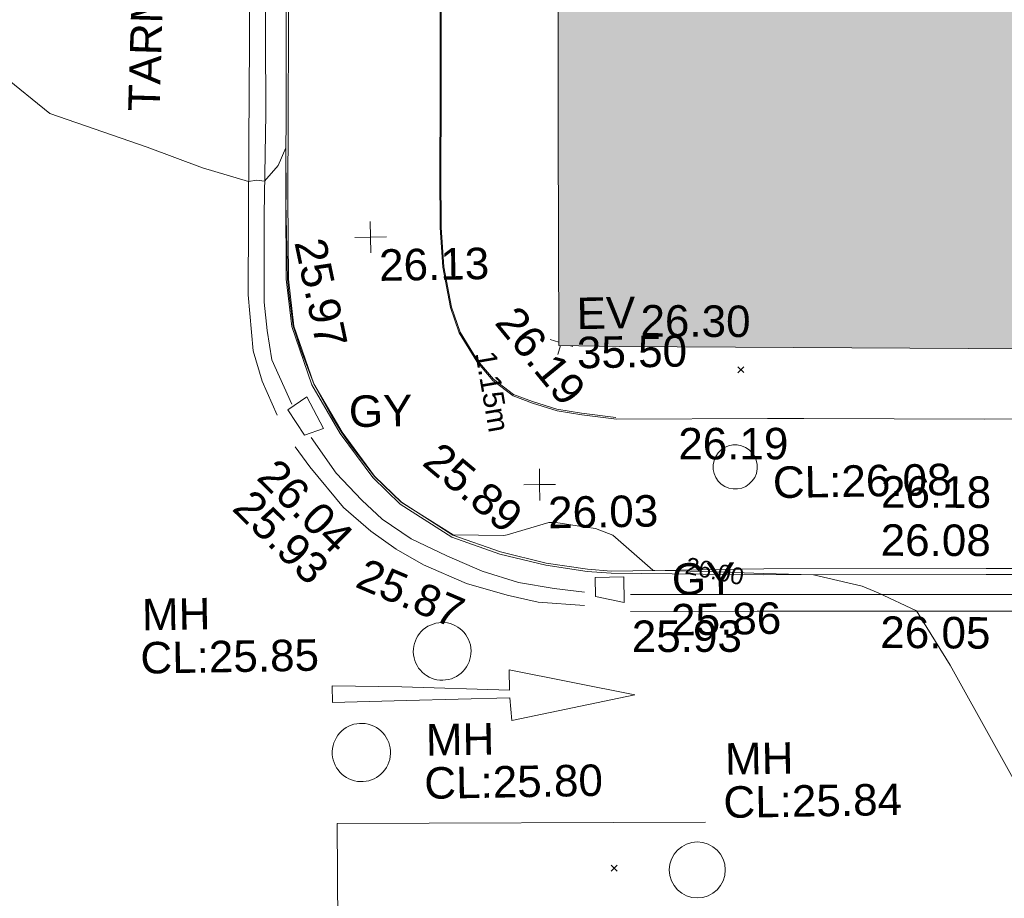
# Model space of a CAD drawing. Header units: millimetres. Extents: x -287732 to 520720, y -88450 to 287754.
# Tile 219 of 256: x -6642 to 5076, y -6385 to 4074. Entities that reach past the tile are written whole.
import ezdxf

# ---------------------------------------------------------------- set-up
doc = ezdxf.new("R2010")
doc.units = ezdxf.units.MM
doc.linetypes.add('IMPORT-UG_ELEC_LV_QLB2 _2_', pattern=[2700, 1500, -300.0000000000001, 0, -250, 150, -300.0000000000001, 0, -200])
doc.linetypes.add('IMPORT-UG_ELEC_STREET LIGHTING_QLB2 _2_', pattern=[2700, 1500, -300.0000000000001, 0, -250, 150, -300.0000000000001, 0, -200])
for name, color, linetype, lineweight, true_color in [('00_TOPO_EAVE', 7, 'Continuous', 9, 0x666666), ('00_TOPO_KERB_BOTTOM', 1, 'Continuous', 9, 0xff0000), ('00_TOPO_KERB_TOP', 7, 'Continuous', 9, 0xa500a5), ('00_TOPO_LEVEL_SPOT', 7, 'Continuous', 9, 0x666666), ('00_TOPO_ROAD_MARKING_ARROWS', 7, 'Continuous', 9, 0x999999), ('00_TOPO_ROAD_MARKING_WHITE_CONTINUOUS', 7, 'Continuous', 9, 0x999999), ('00_TOPO_ROAD_MARKING_YELLOW_CONTINUOUS', 40, 'Continuous', 9, 0xffbf00), ('00_TOPO_SERV_GULLY', 7, 'Continuous', 9, 0x5252a5), ('00_TOPO_SERV_MH', 7, 'Continuous', 9, 0x666666), ('00_UAV_BUILDING_OUTLINE', 5, 'Continuous', 9, 0x0000ff), ('00_UAV_EAVE', 7, 'Continuous', 9, 0x666666), ('00_UAV_FOOTPATH', 7, 'Continuous', 9, 0xa50000), ('00_UAV_KERB_BOTTOM', 1, 'Continuous', 9, 0xff0000), ('00_UAV_KERB_TOP', 7, 'Continuous', 9, 0xa500a5), ('00_UAV_ROAD_MARKING_YELLOW_CONTINUOUS', 40, 'Continuous', 9, 0xffbf00), ('01_DTM_CONTOUR_MNR', 7, 'Continuous', 9, 0xa5a552), ('01_DTM_CONTOUR_MNR_LABELS', 7, 'Continuous', 9, 0xa5a552), ('12333-PUM-2D-U-0001-C01 - Rev2_REVIT IMPORT_dwg', 7, 'Continuous', 9, 0x767676), ('A_RHA_Line', 7, 'Continuous', 9, 0x00a600), ('PUM-ELECTRIC-LV-QLB2', 1, 'IMPORT-UG_ELEC_LV_QLB2 _2_', 9, 0xff0000)]:
    doc.layers.add(name, color=color, linetype=linetype, lineweight=lineweight, true_color=true_color)
for name, color, linetype, lineweight in [('00_TOPO_SURVEY_TEXT', 7, 'Continuous', 9), ('A_RHA_Detail', 7, 'Continuous', 9), ('GEN-TEXT', 7, 'Continuous', 9)]:
    doc.layers.add(name, color=color, linetype=linetype, lineweight=lineweight)
doc.styles.add('Arial_1', font='arial.ttf', dxfattribs={"height": 250})
doc.styles.add('Swis721 Lt BT_1', font='swissl.ttf', dxfattribs={"height": 200})
doc.styles.add('Swis721 Lt BT_2', font='swissl.ttf', dxfattribs={"height": 375})

# ---------------------------------------------------------------- blocks, each defined once
blk = doc.blocks.new('12333-PUM-2D-U-0001-C01 - Rev2_REVIT IMPORT_dwg_MM-2077200-Site Location Plan Proposed')
at = {"layer": '00_TOPO_LEVEL_SPOT', "color": 254, "true_color": 0xcccccc, "flags": 128}
for points in [[(500.0000000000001, 0), (0, 0), (0, 500.0000000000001)], [(0, -500.0000000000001), (0, 0), (-500.0000000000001, 0)]]:
    blk.add_lwpolyline(points, dxfattribs=at)
blk = doc.blocks.new('12333-PUM-2D-U-0001-C01 - Rev2_REVIT IMPORT_dwg_MSL_Eaves_SYM_1-V101-Site Location Plan Proposed')
at = {"layer": '00_TOPO_EAVE', "color": 254, "true_color": 0xcccccc}
for p, q in [((-84.5171554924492, 27.51527554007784), (-356.5791934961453, 116.0873754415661)), ((-116.0873754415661, -356.5791934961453), (-26.86238323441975, -82.51170217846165)), ((356.5791934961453, -116.0873754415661), (283.2069029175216, -92.20040503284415))]:
    blk.add_line(p, q, dxfattribs=at)
blk = doc.blocks.new('12333-PUM-2D-U-0001-C01 - Rev2_REVIT IMPORT_dwg_MGS62954_T2_Galway_ITM_3d_Rev1-2077680-Site Location Plan Proposed')
at = {"layer": '00_TOPO_KERB_BOTTOM', "color": 254, "true_color": 0xcccccc, "flags": 128}
for points in [[(533902312.6098862, 725552899.8317559), (533902028.2907692, 725552927.037972), (533901535.7928108, 725553009.6928234), (533900993.0320566, 725553152.059094), (533900425.0853416, 725553362.1744521), (533899817.1909168, 725553767.6662233), (533899497.9170445, 725554087.6257477), (533899117.2703118, 725554620.126267), (533898791.9169234, 725555204.7652081), (533898562.9504507, 725555901.7184902), (533898507.4330766, 725556467.5827429), (533898519.1031168, 725557439.288684), (533898580.2112929, 725560401.787347), (533898637.3846443, 725563249.4189948), (533898692.6977223, 725567011.4296929), (533898764.105166, 725571026.9152713), (533898821.0019907, 725575140.1520832)], [(533902406.7209562, 725554733.7466296), (533901995.8657221, 725554790.4486661), (533901703.8005015, 725554845.7340716), (533901413.9477552, 725554941.7148325), (533901184.9161739, 725555030.6658386), (533900945.6987429, 725555220.787759), (533900757.2845389, 725555448.4441018), (533900555.6351663, 725555792.166817), (533900457.9556316, 725556095.6151655), (533900372.1557394, 725556578.1790016), (533900349.3714095, 725557049.0962582), (533900358.1343611, 725557695.5775027), (533900376.3072827, 725558557.3784035), (533900416.9325889, 725560925.2417153), (533900455.2746164, 725562920.2742714), (533900477.3235247, 725564917.7499535), (533900523.5078477, 725566867.1164116), (533900549.7813957, 725568583.1807082), (533900574.8406405, 725569954.730505), (533900575.4439867, 725570355.6979723), (533900579.3568386, 725570683.2197897)]]:
    blk.add_lwpolyline(points, dxfattribs=at)
at = {"layer": '00_TOPO_KERB_TOP', "color": 254, "true_color": 0xcccccc, "flags": 128}
for points in [[(533902315.1084365, 725552925.9429057), (533902031.7150818, 725552953.0605369), (533901541.3023149, 725553035.3654349), (533901000.9291083, 725553177.1054511), (533900437.0771124, 725553385.7059432), (533899833.9162972, 725553788.0401927), (533899518.004686, 725554104.6302352), (533899139.4705249, 725554634.1754014), (533898816.0552231, 725555215.3317269), (533898588.7731521, 725555907.157842), (533898533.6789165, 725556468.7092297), (533898545.3302878, 725557438.8607025), (533898606.4362823, 725560401.2536062), (533898663.6111929, 725563248.9629108), (533898718.924713, 725567011.003688), (533898790.33236, 725571026.5006781), (533898847.2299751, 725575139.7946573)], [(533902402.8215289, 725554753.1787164), (533901992.4382202, 725554809.8156226), (533901702.0865341, 725554864.7766708), (533901413.896065, 725554960.2069913), (533901188.0127376, 725555047.9352822), (533900952.6188555, 725555235.0183756), (533900766.4536289, 725555459.9573332), (533900566.6439868, 725555800.5441239), (533900470.0040189, 725556100.762986), (533900384.6440414, 725556580.8526114), (533900361.9471598, 725557049.962446), (533900370.7011331, 725557695.7813112), (533900388.8733305, 725558557.5478688), (533900429.4989423, 725560925.4289924), (533900467.8420909, 725562920.5198884), (533900489.8905282, 725564917.9529237), (533900536.0738865, 725566867.278651), (533900562.3482256, 725568583.3946295), (533900587.4098759, 725569955.0760816), (533900588.0134627, 725570356.203456), (533900591.8533521, 725570676.5845354)]]:
    blk.add_lwpolyline(points, dxfattribs=at)
at = {"layer": '00_TOPO_ROAD_MARKING_ARROWS', "color": 254, "true_color": 0xcccccc, "flags": 128}
blk.add_lwpolyline([(533898970, 725551420.0000001), (533899850.0000001, 725551430.0000002), (533901080.0000001, 725551440.0000002), (533901100, 725551170), (533902570.0000001, 725551450.0000002), (533901080.0000001, 725551770.0000001), (533901080.0000001, 725551530.0000001), (533899800.0000001, 725551590.0000002), (533898970, 725551620.0000001)], close=True, dxfattribs=at)
at = {"layer": '00_TOPO_ROAD_MARKING_WHITE_CONTINUOUS', "color": 254, "true_color": 0xcccccc, "flags": 128}
blk.add_lwpolyline([(533898960.0000001, 725546980), (533898980, 725548150.0000001), (533899000, 725549980.0000001), (533903384.1593706, 725549918.3511747)], dxfattribs=at)
at = {"layer": '00_TOPO_ROAD_MARKING_YELLOW_CONTINUOUS', "color": 254, "true_color": 0xcccccc, "flags": 128}
for points in [[(533898370, 725554850), (533898200.0000001, 725555260), (533898100, 725555620.0000001), (533898050.0000001, 725556290.0000001), (533898090, 725558090.0000001), (533898120, 725559300.0000001), (533898140, 725560250), (533898170.0000001, 725561270), (533898190.0000002, 725562430.0000002), (533898200.0000001, 725563280.0000001), (533898220, 725564630), (533898240, 725565580.0000001), (533898270, 725567210), (533898320.0000001, 725570100.0000001), (533898340, 725571540.0000001), (533898360.0000001, 725573280), (533898380.0000001, 725574770), (533898400.0000001, 725576270.0000001), (533898420.0000001, 725577800.0000001), (533898430.0000002, 725579310.0000002), (533898470, 725580820.0000001), (533898490.0000001, 725582610), (533898530.0000001, 725584460.0000001)], [(533898520.0000001, 725572300.0000001), (533898510.0000001, 725570650), (533898490.0000001, 725568890), (533898450.0000001, 725567410), (533898420.0000001, 725565760.0000001), (533898410.0000001, 725564220.0000001), (533898380.0000001, 725562960.0000001), (533898370, 725562200.0000002), (533898330.0000001, 725560760.0000001), (533898310.0000002, 725559380), (533898300.0000001, 725558440.0000002), (533898260.0000001, 725557240), (533898240, 725556200.0000002), (533898270, 725555860), (533898320.0000001, 725555510.0000001), (533898550.0000001, 725554980)], [(533901990, 725552680.0000002), (533901630.0000001, 725552730.0000001), (533901210.0000001, 725552810.0000002), (533900780.0000001, 725552950.0000002), (533900360.0000001, 725553140.0000001), (533899940.0000002, 725553350), (533899600.0000001, 725553590.0000001), (533899360, 725553820.0000002), (533899060.0000002, 725554150), (533898770.0000001, 725554580.0000001)], [(533901990, 725552520.0000001), (533901440.0000002, 725552570.0000002), (533901070.0000001, 725552660), (533900590, 725552810.0000002), (533900080.0000001, 725553040), (533899760, 725553230), (533899460.0000001, 725553450.0000002), (533899140.0000001, 725553740), (533898750, 725554230), (533898580.0000001, 725554470.0000001)]]:
    blk.add_lwpolyline(points, dxfattribs=at)
at = {"layer": '00_TOPO_SERV_GULLY', "color": 254, "true_color": 0xcccccc}
for p, q in [((533898500.4000001, 725554911.6000001), (533898729.0000002, 725555064.0000001)), ((533898729.0000002, 725555064.0000001), (533898919.5000001, 725554683.0000001)), ((533898690.9000001, 725554606.8000001), (533898500.4000001, 725554911.6000001)), ((533898690.9000001, 725554606.8000001), (533898919.5000001, 725554683.0000001)), ((533902119.9000002, 725552625.6000001), (533902119.9000002, 725552854.2000002)), ((533902462.8000002, 725552854.2000002), (533902119.9000002, 725552854.2000002)), ((533902462.8000002, 725552549.4000002), (533902462.8000002, 725552854.2000002)), ((533902119.9000002, 725552625.6000001), (533902462.8000002, 725552549.4000002))]:
    blk.add_line(p, q, dxfattribs=at)
at = {"layer": '00_TOPO_SERV_MH', "color": 254, "true_color": 0xcccccc}
blk.add_circle((533903276.6915382, 725549351.0063941), 333.1479692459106, dxfattribs=at)
for centre, major_axis, ratio in [((533903811.100567, 725554139.9049948), (-261.7137210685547, 29.07934982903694), 0.9995817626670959), ((533900286.0299181, 725552005.8908485), (341.7002213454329, 35.12802033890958), 0.9988025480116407), ((533899303.2227383, 725550818.5607111), (87.90514992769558, 335.6375212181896), 0.9998160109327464)]:
    blk.add_ellipse(centre, major_axis=major_axis, ratio=ratio, dxfattribs=at)
at = {"layer": '00_UAV_FOOTPATH', "color": 254, "true_color": 0xcccccc, "flags": 128}
blk.add_lwpolyline([(533909435.5938233, 725554637.8859729), (533906787.7516026, 725554658.3469946), (533904637.4269345, 725554700.8204874), (533904205.7516027, 725554709.3469945), (533902406.7209564, 725554733.7466296)], dxfattribs=at)
at = {"layer": '00_UAV_KERB_BOTTOM', "color": 254, "true_color": 0xcccccc, "flags": 128}
blk.add_lwpolyline([(533902312.6098862, 725552899.8317559), (533904129.4952061, 725552849.9448442), (533906774.4952061, 725552808.9448441), (533907305.7022734, 725552798.226126), (533910144.4952061, 725552740.9448441), (533912303.1282537, 725552701.0259497), (533913010.495206, 725552687.9448441), (533914642.495206, 725552695.9448441), (533917302.0606084, 725552664.2576312)], dxfattribs=at)
at = {"layer": '00_UAV_KERB_TOP', "color": 254, "true_color": 0xcccccc, "flags": 128}
blk.add_lwpolyline([(533902315.1084365, 725552925.9429057), (533904130.998374, 725552919.9299529), (533906775.7437687, 725552878.9338996), (533907309.7221212, 725552868.1592622), (533910145.8484277, 725552810.9317876), (533912307.149086, 725552770.9635623), (533913010.9708375, 725552757.9480168), (533914642.7406323, 725552765.9468882), (533917306.081608, 725552734.2146914)], dxfattribs=at)
at = {"layer": '00_UAV_ROAD_MARKING_YELLOW_CONTINUOUS', "color": 254, "true_color": 0xcccccc, "flags": 128}
for points in [[(533902538.0335001, 725552641.6025003), (533904264.0335, 725552614.6025003), (533907341.0335001, 725552558.6025), (533907534.4173192, 725552553.5898225), (533910273.0335, 725552482.6025), (533912531.2774225, 725552494.0077726), (533914035.0335, 725552501.6025001)], [(533914036.0399871, 725552302.3180662), (533910270.9542662, 725552283.3024818), (533909038.3755291, 725552315.2519988), (533907336.6382898, 725552359.3625139), (533904260.6617857, 725552415.343887), (533904042.2951255, 725552418.7598197), (533902534.9164142, 725552442.3399037)]]:
    blk.add_lwpolyline(points, dxfattribs=at)
at = {"layer": '01_DTM_CONTOUR_MNR', "color": 254, "true_color": 0xcccccc, "flags": 128}
blk.add_lwpolyline([(533907340, 725549840.0000002), (533906328.0960486, 725551736.5036259), (533905940.0000002, 725552390), (533905485.6024688, 725552610.4322562), (533905298.0225257, 725552692.7109584), (533904720, 725552840.0000001), (533904130.0000001, 725552865.9005235), (533903543.1824667, 725552894.3965061), (533902810.0000002, 725552930.0000001), (533902341.128149, 725553352.5629792), (533902134.0436552, 725553437.3623848), (533902021.7609867, 725553455.3261526), (533901665.1020868, 725553515.9318521), (533901582.0270142, 725553515.4305968), (533901083.0819411, 725553378.209774), (533901045.037605, 725553373.3321582), (533900440.0000002, 725553390), (533899830.0000001, 725553790.0000001), (533899518.3333334, 725554099.1666669), (533899239.6103897, 725554480.5844157), (533899136.6666666, 725554628.3333334), (533899020.7281556, 725554824.2427186), (533898813.1818182, 725555215.4545456), (533898673.1481483, 725555604.0740741), (533898580.0000001, 725555906.6666667), (533898533.8636364, 725556302.9545456), (533898521.9846985, 725556470.0000002), (533898520.5555557, 725557386.1111112), (533898522.2857143, 725557440.0000002), (533898530.0000001, 725558030), (533898435.7769426, 725557822.8320804), (533898270, 725557640.0000001), (533898177.5, 725557652.5000001), (533898080.0000001, 725557640.0000001), (533897534.6808512, 725557810.0265958), (533896880.8435122, 725558065.9429215), (533895730.0000001, 725558490), (533894604.6720399, 725559430.9759119)], dxfattribs=at)
at = {"xscale": 0.375, "yscale": 0.375, "zscale": 0.375}
for name, p in [('12333-PUM-2D-U-0001-C01 - Rev2_REVIT IMPORT_dwg_MM-2077200-Site Location Plan Proposed', (533899520.0000001, 725556950.0000002)), ('12333-PUM-2D-U-0001-C01 - Rev2_REVIT IMPORT_dwg_MSL_Eaves_SYM_1-V101-Site Location Plan Proposed', (533901769.0648855, 725555650.4982042)), ('12333-PUM-2D-U-0001-C01 - Rev2_REVIT IMPORT_dwg_MM-2077200-Site Location Plan Proposed', (533901480, 725553970.0000001))]:
    blk.add_blockref(name, p, dxfattribs=at)
at = {"layer": '00_TOPO_KERB_BOTTOM', "color": 251, "true_color": 0x666666, "insert": (533900317.6589057, 725554520.5782619), "char_height": 375, "width": 1495.902363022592, "attachment_point": 1, "rotation": 319.08374757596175, "line_spacing_factor": 1.005061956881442, "style": 'Swis721 Lt BT_2'}
blk.add_mtext('25.89', dxfattribs=at)
at = {"layer": '00_TOPO_KERB_TOP', "color": 251, "true_color": 0x666666, "char_height": 375, "width": 1495.902363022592, "attachment_point": 1, "line_spacing_factor": 1.005061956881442, "style": 'Swis721 Lt BT_2'}
for s, insert, rotation in [('26.19', (533901261.7610117, 725556134.3132443), 308.33725640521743), ('26.04', (533898368.2137858, 725554363.5486847), 314.36280332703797)]:
    blk.add_mtext(s, dxfattribs=dict(at, insert=insert, rotation=rotation))
at = {"layer": '00_TOPO_LEVEL_SPOT', "char_height": 375, "width": 1495.902363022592, "attachment_point": 1, "line_spacing_factor": 1.005061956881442, "style": 'Swis721 Lt BT_2'}
for s, insert in [('26.13', (533899615.0808529, 725556802.6102246)), ('26.03', (533901575.0808527, 725553822.6102246))]:
    blk.add_mtext(s, dxfattribs=dict(at, insert=insert))
at = {"layer": '00_TOPO_ROAD_MARKING_YELLOW_CONTINUOUS', "color": 251, "true_color": 0x666666, "char_height": 375, "width": 1495.902363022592, "attachment_point": 1, "line_spacing_factor": 1.005061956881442, "style": 'Swis721 Lt BT_2'}
for s, insert, rotation in [('25.97', (533898979.1747512, 725556976.0471208), 280.91765770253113), ('25.87', (533899400.5247729, 725553140.1531633), 336.08800065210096)]:
    blk.add_mtext(s, dxfattribs=dict(at, insert=insert, rotation=rotation))
at = {"layer": '00_TOPO_SERV_GULLY', "color": 251, "true_color": 0x666666, "char_height": 375, "attachment_point": 1, "line_spacing_factor": 1.005061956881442, "style": 'Swis721 Lt BT_2'}
for s, insert, width in [('GY', (533899224.8334215, 725555068.2523367), 821.5590755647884), ('GY', (533903033.9976327, 725553003.5567056), 821.5590755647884), ('25.86', (533903016.4219619, 725552520.5339769), 1495.902363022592)]:
    blk.add_mtext(s, dxfattribs=dict(at, insert=insert, width=width))
at = {"layer": '00_TOPO_SERV_GULLY', "color": 251, "true_color": 0x666666, "insert": (533898071.0401859, 725554000.789341), "char_height": 375, "width": 1495.902363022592, "attachment_point": 1, "rotation": 314.36280332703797, "line_spacing_factor": 1.005061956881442, "style": 'Swis721 Lt BT_2'}
blk.add_mtext('25.93', dxfattribs=at)
at = {"layer": '00_TOPO_SERV_MH', "char_height": 375, "attachment_point": 1, "line_spacing_factor": 1.005061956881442, "style": 'Swis721 Lt BT_2'}
for s, insert, width in [('CL:26.08', (533904256.2253605, 725554135.1296078), 2440.932744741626), ('MH', (533896720.6913791, 725552691.8808061), 949.779278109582), ('CL:25.85', (533896692.8709667, 725552177.5204636), 2440.932744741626), ('MH', (533900073.1298174, 725551142.6889685), 949.779278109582), ('MH', (533903628.9954122, 725550853.0234756), 949.779278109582), ('CL:25.80', (533900045.309405, 725550628.3286259), 2440.932744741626), ('CL:25.84', (533903601.1749998, 725550338.6631333), 2440.932744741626)]:
    blk.add_mtext(s, dxfattribs=dict(at, insert=insert, width=width))
at = {"layer": '00_TOPO_SURVEY_TEXT', "color": 251, "true_color": 0x666666, "insert": (533896660.658553, 725558504.2029666), "char_height": 375, "width": 2450.430537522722, "attachment_point": 1, "rotation": 87.31838460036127, "line_spacing_factor": 1.005061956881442, "style": 'Swis721 Lt BT_2'}
blk.add_mtext('TARMAC', dxfattribs=at)
at = {"layer": '00_UAV_BUILDING_OUTLINE', "color": 251, "true_color": 0x666666, "insert": (533902718.2394124, 725556087.0343416), "char_height": 375, "width": 1495.902363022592, "attachment_point": 1, "rotation": 358.66750067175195, "line_spacing_factor": 1.005061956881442, "style": 'Swis721 Lt BT_2'}
blk.add_mtext('26.30', dxfattribs=at)
at = {"layer": '00_UAV_EAVE', "char_height": 375, "attachment_point": 1, "line_spacing_factor": 1.005061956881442, "style": 'Swis721 Lt BT_2'}
for s, insert, width in [('EV', (533901955.9317929, 725556187.1588238), 736.078940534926), ('35.50', (533901951.2633896, 725555720.4081998), 1495.902363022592)]:
    blk.add_mtext(s, dxfattribs=dict(at, insert=insert, width=width))
at = {"layer": '00_UAV_FOOTPATH', "color": 251, "true_color": 0x666666, "insert": (533903141.7030197, 725554615.6896777), "char_height": 375, "width": 1495.902363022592, "attachment_point": 1, "rotation": 359.0697189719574, "line_spacing_factor": 1.005061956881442, "style": 'Swis721 Lt BT_2'}
blk.add_mtext('26.19', dxfattribs=at)
at = {"layer": '00_UAV_KERB_BOTTOM', "color": 251, "true_color": 0x666666, "insert": (533905530.7973441, 725553427.1450449), "char_height": 375, "width": 1495.902363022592, "attachment_point": 1, "rotation": 358.8440402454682, "line_spacing_factor": 1.005061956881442, "style": 'Swis721 Lt BT_2'}
blk.add_mtext('26.08', dxfattribs=at)
at = {"layer": '00_UAV_KERB_TOP', "color": 251, "true_color": 0x666666, "insert": (533905544.9679675, 725554000.1386738), "char_height": 375, "width": 1495.902363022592, "attachment_point": 1, "rotation": 358.8440402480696, "line_spacing_factor": 1.005061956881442, "style": 'Swis721 Lt BT_2'}
blk.add_mtext('26.18', dxfattribs=at)
at = {"layer": '00_UAV_ROAD_MARKING_YELLOW_CONTINUOUS', "color": 251, "true_color": 0x666666, "char_height": 375, "width": 1495.902363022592, "attachment_point": 1, "line_spacing_factor": 1.005061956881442, "style": 'Swis721 Lt BT_2'}
for s, insert, rotation in [('25.93', (533902548.4119204, 725552333.2208409), 359.1037891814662), ('26.05', (533905508.9908189, 725552331.6770004), 358.51517585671)]:
    blk.add_mtext(s, dxfattribs=dict(at, insert=insert, rotation=rotation))
at = {"layer": '01_DTM_CONTOUR_MNR_LABELS', "color": 251, "true_color": 0x666666, "insert": (533903568.6665039, 725553001.7728169), "char_height": 200, "width": 797.8007824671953, "attachment_point": 2, "rotation": 347.07174940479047, "line_spacing_factor": 1.005061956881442, "style": 'Swis721 Lt BT_1'}
blk.add_mtext('26.00', dxfattribs=at)
blk = doc.blocks.new('12333-PUM-2D-U-0001-C01 - Rev2_REVIT IMPORT_dwg-1620468-Site Location Plan Proposed')
at = {"layer": 'GEN-TEXT', "color": 253, "true_color": 0xaaaaaa}
for p, q in [((262782.9948138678, -60593.71151775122), (262853.7054919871, -60523.000839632)), ((262853.7054919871, -60593.71151775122), (262782.9948138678, -60523.000839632)), ((261172.9948137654, -66500.71151775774), (261243.7054918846, -66430.00083963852)), ((261243.7054918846, -66500.71151775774), (261172.9948137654, -66430.00083963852))]:
    blk.add_line(p, q, dxfattribs=at)
blk.add_blockref('12333-PUM-2D-U-0001-C01 - Rev2_REVIT IMPORT_dwg_MGS62954_T2_Galway_ITM_3d_Rev1-2077680-Site Location Plan Proposed', (-533641079.6498471, -725615854.3561786))
at = {"layer": 'PUM-ELECTRIC-LV-QLB2', "insert": (259982.515600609, -60747.58161776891), "char_height": 250, "width": 1160.025439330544, "attachment_point": 2, "rotation": 278.839819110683, "line_spacing_factor": 0.9417779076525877, "style": 'Arial_1'}
blk.add_mtext('1.15m', dxfattribs=at)

msp = doc.modelspace()

# ---------------------------------------------------------------- hatches: boundary and pattern name
at = {"layer": 'A_RHA_Detail', "true_color": 0xc0c0c0}
h = msp.add_hatch(color=9, dxfattribs=at)
h.paths.add_polyline_path([(-80880.60083809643, -68502.79057078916), (-80400.865924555, -68483.41509113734), (-80400.865924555, -62984.64684185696), (-24474.85765177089, -63009.32043784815), (-24456.14471271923, -50840.30023858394), (-36622.55041039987, -50831.65104353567), (-36622.55041039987, -44228.57792613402), (-50959.0526582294, -44218.38599194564), (-50959.0526582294, -42573.78171514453), (-54563.9325804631, -42571.21897729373), (-54565.69773352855, -45054.17447474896), (-92408.82109321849, -45027.27149621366), (-92411.78875845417, -49201.74309222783), (-100061.9988811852, -49201.74309222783), (-100052.2214449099, -64852.82557838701), (-86120.90825229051, -64852.82557838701), (-86092.1662649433, -62957.90041523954), (-84861.10047608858, -62957.90041523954), (-84854.79052929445, -68240.109737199), (-80870.60226892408, -68240.10973722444)])
h.paths.add_polyline_path([(-137238.9269902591, -68461.9384092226), (-132719.7426408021, -68433.0633692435), (-132847.0731201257, -62850.04282283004), (-130454.6837966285, -62916.63108078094), (-130498.2830220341, -61355.85393642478), (-117581.136331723, -61423.42893438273), (-117492.3908565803, -49183.91309190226), (-125136.5200282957, -49178.47881952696), (-125133.572703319, -45032.61887136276), (-163007.1824077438, -45005.6942194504), (-163007.1824076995, -44090.2963411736), (-163123.8521269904, -44090.21339942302), (-163122.6389897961, -42383.75184302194), (-166563.8543419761, -42383.75184298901), (-166565.034908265, -44044.39824208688), (-193158.4656786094, -44025.49275805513), (-193195.152889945, -62863.65652504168), (-137269.7106414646, -62916.63108078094), (-137254.3708868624, -65679.90523788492)])
h.paths.add_polyline_path([(120310.9497607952, -32334.28230164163), (120312.4652266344, -31610.73011961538), (133451.2244789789, -31638.24899384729), (133469.2230092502, -19717.98315780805), (121295.7536929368, -19692.48606430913), (121319.8434528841, -8190.941560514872), (112277.0825930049, -8172.001674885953), (112263.1770823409, -14811.1234547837), (78285.85310969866, -14739.95861438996), (78292.82277619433, -8167.077575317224), (75241.99098605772, -8160.673431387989), (69355.76844233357, -8152.931592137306), (69353.6659720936, -9156.74635762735), (68372.60878945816, -9154.691552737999), (68372.60878945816, -13705.52853215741), (69333.7233474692, -13707.54156770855), (69325.07112547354, -16249.53369228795), (66623.4489111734, -16249.53369228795), (66619.79243935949, -17995.29925530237), (65989.07757494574, -17995.2992552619), (65985.44262772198, -19730.78799483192), (57152.23993377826, -19712.28702421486), (57127.42535098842, -31559.89463417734), (70277.87165424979, -31587.43801817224), (70277.87165431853, -32271.7414715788), (78263.96947909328, -32285.12944888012), (78266.62661740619, -31019.79372153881), (112335.8856506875, -31091.15111860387), (112335.8856506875, -32317.57330553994), (119781.4233959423, -32333.17321913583)])
h.paths.add_polyline_path([(7503.717409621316, -1791.439263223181), (15482.43097392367, -674.0213231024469), (15484.0826588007, 148.1327206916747), (56188.28042539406, 205.5276654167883), (56155.84326007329, 14338.3166313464), (18016.62665935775, 14236.48149539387), (17967.9025208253, 34313.18372071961), (21727.10644863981, 34324.0692624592), (21708.90974962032, 40608.10218321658), (18009.66447159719, 40608.10218321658), (17995.54603706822, 45483.75063442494), (9770.084204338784, 45420.6329473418), (3966.213879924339, 45446.76585222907), (3984.771235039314, 14176.56786832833), (1023.062455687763, 14176.56786837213), (-276.5134647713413, 14190.52623461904), (-231.6790044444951, 5968.135265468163), (-226.4491536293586, 193.7444677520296), (553.0869992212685, 183.4716499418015), (7477.609307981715, 143.2867586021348), (7488.638446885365, -674.0213231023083)])
h.paths.add_polyline_path([(77755.59663317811, 53.47451145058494), (77729.51881611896, 1699.844979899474), (94464.47132486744, 1659.976083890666), (94606.37913471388, 17991.390236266), (88810.4190114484, 18015.03260816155), (88799.89418497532, 14436.74271609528), (69413.88950349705, 14457.8773889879), (69377.35724448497, 99.62816357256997), (75241.99098605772, 67.32134432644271)])
h.paths.add_polyline_path([(61252.12079701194, 46453.95617366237), (105774.7348988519, 46472.68783506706), (105768.2642198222, 61852.61234306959), (92285.13876309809, 61852.61234306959), (92308.59670399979, 65784.30757140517), (96107.4668000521, 65767.60445243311), (96059.68081117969, 75209.20847378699), (101084.8427276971, 75071.88872764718), (104988.0046543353, 74765.36560406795), (108403.6894220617, 74363.8408943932), (112009.2703903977, 73787.25420861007), (115645.3524815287, 73049.69667206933), (116890.8108051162, 72761.69136252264), (120208.9929833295, 71893.18353872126), (120865.241739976, 71703.68484519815), (124135.6329506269, 70669.67317906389), (127435.6253142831, 69480.50055823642), (127820.4368670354, 69394.93141813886), (128274.3081769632, 69331.69585753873), (128731.8791144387, 69306.66104516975), (129189.9401488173, 69320.00258290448), (129645.2782985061, 69371.62688826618), (130094.6997111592, 69461.17185603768), (130535.0520071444, 69588.00939074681), (130963.246434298, 69751.24981927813), (131376.2795165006, 69949.74812590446), (131771.2541232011, 70182.11198903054), (132162.5575600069, 70460.5404660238), (132496.0921583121, 70741.69081113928), (132820.871367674, 71064.98072578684), (133117.4593294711, 71414.31364272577), (133383.77568926, 71787.23923950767), (133616.5473239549, 72178.5372844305), (133817.1647262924, 72590.54524898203), (133982.6025969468, 73017.89547513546), (134111.7005086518, 73457.59040801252), (134203.5529320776, 73906.54590458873), (134257.5155883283, 74361.61286216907), (134272.5462649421, 74819.5993153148), (134250.5259875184, 75277.29281745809), (134189.6227572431, 75731.48297747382), (134090.9274700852, 76178.98397757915), (133955.1324028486, 76616.65691993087), (133783.1900598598, 77041.43184345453), (133576.3064937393, 77450.32925647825), (133335.932843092, 77840.48103920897), (133063.7551572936, 78209.15055532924), (132761.6825665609, 78553.75185442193), (132431.8338935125, 78871.8678050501), (132076.5227905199, 79161.26705197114), (131698.2415080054, 79419.91966861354), (131299.6434187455, 79646.01139197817), (131093.5942456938, 79746.34209763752), (132146.0467355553, 83110.22226145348), (122787.7632953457, 86282.54285518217), (121604.3555412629, 82800.3591886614), (117095.9864227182, 83870.84033785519), (116841.9598400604, 83526.35449572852), (116120.5435466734, 91221.93611972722), (110237.7341284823, 91274.27491021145), (110194.3680786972, 90435.39030214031), (104988.0046543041, 90486.49901390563), (104973.2761846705, 94309.82427956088), (103746.1314668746, 94309.8242795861), (103839.9937121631, 122852.1474271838), (96365.09202306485, 122931.9599470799), (96350.3400238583, 123952.4168585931), (104555.5505249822, 123902.1925226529), (104607.3234458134, 120248.5396156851), (125502.5015002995, 120134.1933400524), (125662.0200253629, 137657.3796882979), (114479.5865733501, 137699.2256881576), (114382.306264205, 129149.9458158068), (104644.159003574, 129187.9975073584), (104577.9931702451, 126217.3903144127), (101184.4926406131, 126159.1566967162), (101264.6166812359, 135959.2655565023), (89967.23178808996, 135988.8856164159), (89927.63362986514, 125823.6463181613), (93630.53562302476, 125840.7948842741), (93580.65688892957, 122931.9599470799), (88697.38835376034, 122904.7310126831), (88679.3898954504, 95739.09143775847), (86378.25848996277, 95739.09143775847), (86378.18187189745, 96178.1008337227), (83279.50743284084, 96200.92083327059), (83273.62493422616, 95735.74732133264), (70169.67509619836, 95733.22421950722), (70166.26842742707, 96272.07409347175), (66674.99731294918, 96257.14073655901), (66654.74538556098, 95755.71092136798), (65784.77231079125, 95755.71092136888), (65887.65094984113, 117470.630565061), (53473.3427162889, 117487.9046429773), (53434.44066309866, 98570.46349063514), (40649.41626916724, 98570.46349063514), (40610.16711559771, 94406.01479078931), (38853.82372868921, 94410.36303440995), (38848.65589191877, 89463.65332729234), (40612.46601912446, 89518.45976927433), (40665.38257362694, 86257.73741128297), (38372.19584460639, 86305.72309285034), (38369.79374539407, 76901.0507917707), (50937.9512507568, 76944.40198294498), (50922.88567286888, 74598.78180889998), (56484.9061132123, 74588.85093771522), (56484.9061132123, 75194.85181995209), (92465.4037153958, 75233.0258166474), (92645.92783662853, 71766.64845094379), (89810.55521366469, 69362.83965827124), (85313.16173974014, 69360.94750420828), (85313.16173974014, 66907.4050808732), (75210.14498263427, 66903.15451589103), (75210.14498263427, 63815.70944550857), (70819.40014309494, 63815.70999200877), (70819.21601505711, 64253.35708059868), (69456.83415683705, 64253.35708059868), (69455.7195737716, 66901.99623166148), (61303.32856759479, 66898.5668068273), (61304.56054988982, 63970.32021231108), (70500.41048208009, 63970.32021219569), (70500.4088543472, 61852.59006207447), (61245.6438848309, 61848.69637488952), (61252.03558504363, 46656.49344428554)])
h.paths.add_polyline_path([(-17153.16561239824, 48569.32684293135), (-17153.16561224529, 60770.38083685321), (-29362.88357759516, 60774.70428694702), (-29362.88357759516, 67399.20394580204), (-43507.24466814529, 67405.01911303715), (-43488.5313307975, 69093.07334175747), (-45766.41866231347, 69109.32868388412), (-45794.3462003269, 67405.01911303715), (-47272.11273194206, 67404.2124544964), (-47272.44887633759, 66454.91798908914), (-86004.56386332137, 66468.63299519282), (-86006.66970787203, 60521.58362721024), (-92662.87722510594, 60521.58362721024), (-92665.2138765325, 50184.35611932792), (-79752.0168396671, 50179.78309939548), (-79752.016597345, 48591.4932381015), (-17157.7163123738, 48569.32845417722)])
h.paths.add_polyline_path([(-201056.4185878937, 48628.75479108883), (-138377.9751621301, 48634.64535779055), (-138377.9751621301, 50133.28201003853), (-125467.710581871, 50134.49626164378), (-125468.6909603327, 60566.1903686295), (-132186.8595614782, 60565.86652591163), (-132187.4203588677, 66533.0197876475), (-170643.3098734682, 66805.61809689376), (-170643.3098732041, 67738.78475848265), (-200340.0100486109, 67488.93693764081), (-200348.7171487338, 60827.78025104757), (-201057.5650552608, 60827.71357558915), (-201056.6510294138, 51102.04313372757)])
h.paths.add_polyline_path([(-240051.5126725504, 54769.19491160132), (-239444.490259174, 54811.10754483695), (-239186.5396223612, 54841.92927608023), (-238764.8191577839, 54940.98166103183), (-238382.4735933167, 55122.46891388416), (-237990.3402229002, 55354.87497234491), (-237269.2031023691, 55936.21515020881), (-237032.4836384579, 56225.56611516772), (-236793.0039602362, 56569.31473944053), (-236554.5880578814, 57004.26389721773), (-236432.7219585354, 57267.46508908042), (-236300.081527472, 57753.26238983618), (-236250.7285154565, 58017.17885684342), (-236235.6490609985, 58516.21786804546), (-236233.2538429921, 58987.85640053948), (-236213.7029795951, 59823.48083769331), (-236363.8287855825, 59820.86038205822), (-236634.0279869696, 60698.06075827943), (-236391.9547756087, 61432.19726339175), (-236225.4740089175, 61435.10319600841), (-236201.6036569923, 62637.68779596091), (-232563.5271750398, 62639.28734435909), (-232563.5271750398, 63049.03842404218), (-232732.1945866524, 63049.15302218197), (-232860.1521277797, 63457.95890274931), (-232731.606808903, 63914.24862697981), (-232560.8209656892, 63914.24862697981), (-232515.1276847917, 70598.00033009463), (-240628.6947849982, 70598.85496273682), (-240629.7923196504, 72350.98321577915), (-246412.6011212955, 72347.36085933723), (-246412.6011212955, 70616.45923936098), (-254449.5805725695, 70618.60952619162), (-254454.637144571, 70754.06491720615), (-254469.7140363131, 73191.66276250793), (-263883.2532625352, 73267.83063688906), (-263902.4181505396, 68260.74348553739), (-263714.8217520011, 68259.82096572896), (-263552.9672900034, 67819.65434396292), (-263719.0883117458, 67392.2068408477), (-263913.6298699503, 67392.20684284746), (-263956.7001913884, 58633.76423459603), (-260181.1963171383, 58611.22607638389), (-260192.3146983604, 56354.25111579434), (-257184.684388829, 56339.46086021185), (-257213.4419957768, 57092.93866021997), (-257338.5163846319, 57093.27331223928), (-257471.0109294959, 57531.74572308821), (-257338.5163845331, 58062.22513696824), (-257203.4956297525, 58064.06881289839), (-257173.5751889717, 58598.54056692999), (-256478.2273617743, 58575.27357994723), (-256478.2273617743, 58788.51859473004), (-256013.0091299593, 58911.92701534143), (-255397.0786664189, 58780.99767617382), (-255397.0786664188, 58595.982422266), (-243809.885361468, 58585.92793201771), (-243805.3570672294, 58352.04527760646), (-243740.939469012, 57884.52572680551), (-243619.0830608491, 57421.84877545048), (-243424.3877545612, 56943.65915412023), (-243247.1437899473, 56608.24157713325), (-243003.0710579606, 56249.99021479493), (-242732.2093200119, 55932.75703082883), (-242371.7230178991, 55603.12658811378), (-242141.255125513, 55424.88676767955), (-241804.9643037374, 55216.88439822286), (-241529.4640827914, 55077.02869055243), (-241100.6275144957, 54917.18295003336), (-240836.2134980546, 54840.82833176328), (-240453.4486195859, 54788.60784130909), (-240218.9578693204, 54777.28227442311)])
h.paths.add_polyline_path([(40276.69022552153, 59895.36417752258), (40328.62676029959, 69196.9439153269), (36588.99968785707, 69217.8245910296), (36619.46637569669, 74674.25962428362), (32264.36460078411, 74687.02318924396), (32233.48293867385, 69156.26826306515), (11916.69390495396, 69269.70959686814), (11966.66200111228, 78218.75165974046), (29087.509017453, 78123.15526808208), (29143.44567205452, 88141.1370047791), (15719.348796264, 88216.09212953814), (15732.60379610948, 90589.9978889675), (4594.294101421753, 90652.19003489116), (4525.129359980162, 78265.12250449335), (10096.76365553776, 78234.01258731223), (10077.43887221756, 74773.03821910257), (4547.641142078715, 74803.91453678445), (4465.579974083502, 60107.1600234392), (19125.89094760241, 60025.30234268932), (19139.86249374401, 62527.53804644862), (31738.59196305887, 62457.19146404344), (31724.55430858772, 59943.11609815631), (38369.79364225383, 59906.01157293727)])
h.paths.add_polyline_path([(-246083.0241259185, 72334.29150213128), (-246083.0594797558, 72334.30275087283), (-246208.2905500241, 72334.29150213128)])
h.paths.add_polyline_path([(-114575.3004830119, 112178.0758695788), (-114575.3246435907, 112178.0758695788), (-114707.2752166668, 115801.5811617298)])
h.paths.add_polyline_path([(-154699.9178765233, 101760.4080976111), (-114382.050333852, 101776.0542914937), (-114382.050333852, 106926.9360164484), (-113755.641395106, 106927.1792101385), (-113757.5507412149, 111847.2721531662), (-114431.6837526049, 111847.2721531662), (-114431.8097758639, 112178.0758695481), (-114575.3004830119, 112178.0758695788), (-114578.9984943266, 121707.2390833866), (-123056.9849702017, 121707.2390833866), (-123068.8201032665, 156452.7036899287), (-119381.2340625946, 156454.1348067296), (-119381.2340625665, 160165.8597952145), (-115501.031452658, 160167.3662801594), (-115503.3750945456, 166206.5793118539), (-132411.7987151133, 166599.6604729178), (-132411.8243278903, 166665.6603411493), (-135275.0124468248, 166664.5490317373), (-135275.0124468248, 166628.1883101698), (-135911.3205076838, 166628.1944502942), (-135911.3479256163, 166352.1604668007), (-152521.1633846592, 166345.7146753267), (-152518.3680955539, 159142.6836790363), (-150699.3133726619, 159117.9265656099), (-150758.5477087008, 122560.691203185), (-151059.2005266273, 122560.691203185), (-151061.0981347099, 121302.4374932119), (-154138.3148337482, 121372.6012653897), (-154138.3148337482, 121865.1834517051), (-154704.3888425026, 121867.2611370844), (-154688.5451973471, 119352.3937021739), (-154745.5933227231, 119352.3715636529), (-154745.5763474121, 118722.1532660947), (-160794.1544526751, 118748.7442832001), (-160794.1544526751, 119410.5425977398), (-163852.1622693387, 119422.408321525), (-163855.0715294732, 118762.2003111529), (-167568.6765459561, 118778.5256058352), (-166634.6619849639, 124395.1277019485), (-166930.050559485, 124500.0918161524), (-167568.6765459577, 124707.6250903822), (-168028.2173235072, 124841.3808647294), (-168630.5006276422, 124991.3056740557), (-169238.2056069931, 125117.4693074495), (-169850.3952285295, 125219.6772876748), (-170466.1255403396, 125297.7720169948), (-171089.11025998, 125351.8553033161), (-171704.4065937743, 125381.1774255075), (-172325.0479971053, 125386.3595015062), (-172782.2248668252, 125374.5832362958), (-173401.7764235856, 125337.4554476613), (-174109.844898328, 125263.4341236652), (-174634.1213722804, 125190.4100126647), (-175245.0145766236, 125080.719099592), (-176047.1958093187, 124895.7675260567), (-176665.4852587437, 124724.7228134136), (-177045.3001228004, 124609.1129151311), (-177631.5127792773, 124405.2077276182), (-176665.4852586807, 118818.5158794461), (-177558.9402083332, 118822.4435768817), (-177662.2853368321, 125263.4341236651), (-176365.3912351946, 126542.9270807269), (-159462.2970490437, 126319.910391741), (-157057.7396790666, 128609.0850976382), (-157060.6673204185, 136153.1661957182), (-158638.8016610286, 137740.2441626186), (-159352.3735831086, 137740.2441626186), (-161634.4140634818, 140201.1078539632), (-168727.9404945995, 140256.8191146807), (-171035.0401161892, 137942.8847305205), (-174184.1459014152, 137942.8847305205), (-176460.1167434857, 140292.2858551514), (-177341.6856934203, 140292.2858551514), (-177341.7113613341, 140358.4281613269), (-183428.5803825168, 140356.0660244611), (-185921.6385985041, 137917.4639994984), (-185921.6385985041, 131757.3091155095), (-186906.8767412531, 131756.9267733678), (-187725.3914540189, 130809.9989183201), (-187724.058890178, 127376.1828148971), (-186481.0281350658, 126304.5577463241), (-186479.4846754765, 122327.2959175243), (-185176.2828158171, 121059.4673825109), (-180304.1129154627, 121059.4673824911), (-180304.1136492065, 118802.0484409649), (-193555.3706955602, 118802.0484409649), (-193555.368699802, 133117.8341649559), (-192593.6442938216, 133118.2073819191), (-192593.6442938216, 134200.8158367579), (-192224.6284783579, 134200.9592041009), (-192225.5653014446, 136615.0101267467), (-192595.0012460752, 136615.0101267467), (-192595.4357332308, 137734.4745165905), (-193589.2709668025, 137734.4746851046), (-193589.2685988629, 147474.570583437), (-193163.2062206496, 147492.8644732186), (-192765.7252967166, 147531.087133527), (-192359.9383250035, 147589.5931622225), (-192199.8207947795, 147616.5827294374), (-191882.7548926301, 147682.9245600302), (-191568.5380070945, 147761.6632019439), (-191257.654638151, 147852.677242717), (-190828.6072909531, 148002.2045655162), (-190647.7999969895, 148070.9514233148), (-190349.7690789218, 148197.8750094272), (-190056.9509284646, 148336.4013817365), (-189769.797051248, 148486.3169427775), (-189405.3590254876, 148698.0567944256), (-189132.906026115, 148873.2749095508), (-188867.542109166, 149059.0543929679), (-188609.6764469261, 149255.1087866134), (-188354.9814055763, 149465.3525772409), (-188079.6339208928, 149713.879248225), (-187884.9836199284, 149901.8220103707), (-187545.928247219, 150265.8040604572), (-187446.29984479, 150378.3960832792), (-187241.3270201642, 150629.2310214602), (-187046.3599558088, 150887.9197697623), (-186861.6992771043, 151154.0634500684), (-186546.1373636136, 151669.829875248), (-186524.4196769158, 151707.0632450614), (-163675.2898318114, 151669.829875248), (-163687.5843045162, 148134.07679455), (-157303.6541541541, 148136.492106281), (-157303.6541541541, 155759.91501608), (-157557.4317586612, 155765.0384228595), (-157555.9168973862, 166678.0466575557), (-187009.2021991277, 166699.7464767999), (-187013.0952111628, 162054.4009359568), (-188707.17754695, 162044.5925187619), (-188705.9961892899, 155021.5333641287), (-188737.9999316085, 154650.5326604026), (-188799.0133969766, 154283.1866125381), (-188857.2045401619, 154035.4341107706), (-188966.1106131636, 153679.3368924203), (-189102.6200311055, 153332.8820747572), (-189265.8911675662, 152998.2056672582), (-189454.9174011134, 152677.371060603), (-189645.2484685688, 152421.3220123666), (-189916.9563410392, 152104.2450531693), (-190212.7041973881, 151809.4634871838), (-190530.6686598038, 151538.7947471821), (-190868.8893671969, 151293.9075915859), (-191225.281078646, 151076.3118324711), (-191597.6465194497, 150887.3490191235), (-192092.8415776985, 150682.5621956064), (-192519.2468154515, 150561.8451365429), (-192903.8930791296, 150482.240889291), (-193187.215491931, 150440.8868273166), (-193594.1866364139, 150407.1257787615), (-193594.5952989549, 151459.9895227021), (-205369.2399268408, 151455.4201247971), (-205354.4523517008, 113350.0822379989), (-207187.1580384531, 113349.3710182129), (-207184.3024929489, 105991.0636522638), (-205312.8748221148, 105991.1901500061), (-205311.2362476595, 101769.6553082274), (-175488.6451201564, 101781.2285901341), (-175488.6451201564, 110889.6985621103), (-154703.4627663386, 110897.5679794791), (-154700.2792295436, 102691.5597281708)])
h.paths.add_polyline_path([(193735.9435693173, 113047.8274774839), (208865.0938716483, 114991.0266430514), (208976.1154123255, 114126.6471160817), (216447.8967332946, 115086.3281915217), (216038.7305308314, 118271.9702413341), (232648.5073383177, 120405.3421626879), (233425.993615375, 114352.0734369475), (240632.2017567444, 115277.6440988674), (239854.8412683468, 121329.9334727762), (256406.8682407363, 123455.8879629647), (257091.7572256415, 118089.1198988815), (264572.2871227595, 119040.8180953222), (261877.8350555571, 138524.7609215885), (259178.7147038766, 138221.6086035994), (259197.3483655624, 137439.0084132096), (254686.1480587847, 136897.0007612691), (255412.6810205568, 131314.8303176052), (240852.7447969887, 129522.4514056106), (239771.0426543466, 137918.8519126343), (240649.5822431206, 138010.1984551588), (240062.3063116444, 142776.6750342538), (239165.7694642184, 142685.0143484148), (237630.9646614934, 151018.3171732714), (266172.8791088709, 154560.7889781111), (271297.1876944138, 142612.4006970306), (276531.7397502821, 144861.098714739), (274941.5029779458, 148527.9037281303), (302074.5307653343, 160134.9084326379), (300215.9323773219, 164320.1841173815), (301528.1613272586, 164907.0997989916), (300405.1237791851, 167477.8916353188), (299016.6944531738, 166945.7181824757), (295626.7488506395, 174518.754428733), (294333.0289184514, 177537.1551681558), (287288.8475947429, 174518.754428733), (289427.6893504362, 169661.0163463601), (272956.7816584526, 162557.1203578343), (271943.2187787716, 164897.4305293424), (267016.3118217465, 162764.0369715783), (268502.3094164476, 159357.0430143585), (265200.4029574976, 157946.4096681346), (226856.416695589, 153146.7821792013), (227510.3041274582, 148852.0205334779), (228280.9873165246, 141179.0007483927), (227302.3544112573, 141050.281300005), (227895.3788235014, 136433.1758633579), (228748.5501749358, 136523.8855003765), (229602.3077302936, 128023.7667641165), (217691.2359889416, 126493.8999679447), (217642.3600127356, 126874.433267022), (215138.5007311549, 126552.8357430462), (215194.9980427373, 126112.965074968), (215015.6132226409, 126089.924757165), (214840.9672575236, 127449.66446064), (192258.7012018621, 124549.1816390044), (193486.3576426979, 114991.0266430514)])
h.paths.add_polyline_path([(-78076.24187439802, 117605.5188722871), (-78076.23951902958, 117610.0871211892), (-78070.318122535, 129485.7330792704), (-74723.15926543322, 129478.385255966), (-74723.15926543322, 125435.7860624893), (-48015.64546086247, 125380.0246061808), (-47996.55031653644, 135872.5822179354), (-61198.15919578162, 135901.5630078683), (-74714.72264144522, 135923.5088764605), (-74723.6287602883, 131865.2975510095), (-78070.318122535, 131872.642169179), (-78062.97909487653, 149549.7689430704), (-58292.26570492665, 149541.5607197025), (-58292.26570491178, 148946.2407608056), (-37707.70924046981, 148937.6946533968), (-37703.30827430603, 159740.0672041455), (-44148.26955755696, 159742.7429641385), (-44148.26955755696, 162961.3319174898), (-49829.95437583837, 162961.3319174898), (-49830.92144130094, 160632.0129326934), (-78494.09026625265, 160643.9130440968), (-78494.09026625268, 161615.1537738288), (-78739.225852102, 161615.2555472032), (-78691.7919454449, 168187.9195488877), (-90844.57645036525, 168126.8149079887), (-90962.52567694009, 152686.7636277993), (-89064.97866809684, 152685.9758215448), (-89079.54115380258, 117610.0871211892), (-78374.80218507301, 117605.6428258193)])
h.paths.add_polyline_path([(69254.82576126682, 129235.9722870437), (69259.97086178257, 136167.789247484), (86068.0992678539, 136131.0235193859), (86008.66431381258, 164703.3084147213), (58789.63167882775, 164723.511581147), (58789.63167882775, 170119.2062865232), (54460.1632489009, 170122.4198087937), (54457.21717773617, 166153.279245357), (47042.2151650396, 166158.7829869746), (47041.10931533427, 164668.9097040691), (39173.27935198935, 164674.7495545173), (39172.83712618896, 164078.9539098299), (17014.87910992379, 164095.4005254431), (17002.38841206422, 147267.1142245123), (12659.63471563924, 147267.1142245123), (12653.60087534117, 139137.9291796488), (17031.41608901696, 139134.6797717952), (17024.5879174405, 129935.3194463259), (39191.34773726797, 129918.8662983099), (39191.34773726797, 129258.2867272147), (69014.0340609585, 129236.1510132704)])
h.paths.add_polyline_path([(39265.62356917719, 139467.8223435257), (33050.91021530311, 139484.1586867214), (33087.56357182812, 153427.9220784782), (39277.60130889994, 153411.6505991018), (39277.60130890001, 152830.3127277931), (43058.29603858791, 152820.3745823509), (43024.83899408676, 140092.5601633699), (39267.2657899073, 140092.5601633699)])
h.paths.add_polyline_path([(1979.548949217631, 189123.2414339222), (18699.10403225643, 189180.0465563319), (18678.46874730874, 195253.6675675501), (24349.02704561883, 195272.9334348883), (24334.96888372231, 199550.7690688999), (28829.78348974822, 199566.0403168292), (28798.3577216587, 208815.6446464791), (24334.949615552, 208806.151404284), (24333.90624841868, 209113.2475694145), (16811.59093053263, 209087.6903002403), (16806.58456499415, 208843.5909093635), (6772.293057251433, 208809.4991440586), (6797.166076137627, 201488.5780549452), (-8471.058649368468, 201436.7038490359), (-8471.058649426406, 200429.0172028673), (-11856.09020770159, 200417.5164702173), (-11823.72827009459, 190892.3684138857), (-7614.729360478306, 190906.6685966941), (-7614.729360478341, 190170.8290169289), (-4608.619189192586, 190169.2993656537), (-4608.238782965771, 190916.8832264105), (1973.379031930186, 190939.2444180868), (1977.122761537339, 189837.3456693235)])
h.paths.add_polyline_path([(-20506.22133143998, 190640.0286460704), (-20122.28942212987, 206347.1214480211), (-41550.34215551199, 207015.2557957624), (-41462.26177903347, 210449.6195896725), (-31391.41053372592, 210152.0276719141), (-31078.64493155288, 223862.5743669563), (-44305.08575743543, 224230.7972280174), (-44490.79956591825, 211865.5542346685), (-47510.12209648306, 211942.9901385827), (-47722.57925071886, 203659.0205614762), (-47076.06680548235, 203635.3001465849), (-47175.4684425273, 199531.9403872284), (-46801.21126120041, 199520.4703269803), (-46873.68175963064, 195478.5899481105), (-44600.40472248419, 195425.2559779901), (-44685.88459507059, 192243.2795180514), (-38073.99929115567, 192135.6564362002), (-38104.39995468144, 191126.972250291), (-21537.79264466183, 190668.5723412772)])
h.paths.add_polyline_path([(16801.02360973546, 195961.500137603), (9656.615133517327, 196015.1086063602), (9643.838150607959, 199513.9922857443), (11631.77992468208, 199485.8321209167), (11631.7920940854, 203322.2460456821), (16806.58456511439, 203391.4855728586), (16801.0407710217, 195984.4293109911)])
h.paths.add_polyline_path([(122084.9264926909, 200536.2570557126), (122088.1805162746, 206386.1947929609), (125211.1061638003, 206386.1947929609), (125211.1162733, 206645.8932837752), (126202.7098976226, 206645.8932838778), (126203.0204769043, 207041.0477229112), (130401.4034741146, 206979.0758390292), (130444.2691124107, 209883.280297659), (126202.8383603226, 209945.8832030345), (126203.0204769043, 214624.1281189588), (127364.791950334, 214624.1281190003), (127365.2106673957, 225380.2058567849), (126159.8599207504, 225380.2527798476), (126207.4133336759, 241475.3410923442), (119482.5411291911, 241495.8747898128), (119479.2041949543, 246182.0096278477), (109943.9121324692, 246175.2196735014), (109953.2702601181, 233033.381429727), (115000.5285021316, 233033.3814296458), (114999.579292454, 208653.4991933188), (112026.3032630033, 208653.4991933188), (112024.3519988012, 200538.6761891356), (122024.6079402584, 200536.2715596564)])
h.paths.add_polyline_path([(30087.05071580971, 200986.75440713), (38030.67179071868, 201028.6865660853), (38030.67179071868, 202922.9731660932), (38109.89531492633, 202923.3913649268), (38067.25569096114, 208827.6066631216), (38013.35839378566, 208827.6672237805), (38012.38630971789, 209012.5383931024), (30044.90685988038, 208970.480297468), (30076.83023715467, 202922.9203834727)])
h.paths.add_polyline_path([(195986.2599417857, 205661.5722736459), (202896.8751332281, 206052.0074670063), (202676.8862551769, 209945.7611691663), (195766.2710618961, 209555.3259759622)])
h.paths.add_polyline_path([(-91652.40581580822, 206392.6172135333), (-79454.24421187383, 206432.5105635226), (-79629.29258199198, 238245.6998510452), (-68904.21147484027, 238215.095164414), (-68918.55832832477, 246312.9061543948), (-68918.56040493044, 246314.0782553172), (-68756.515268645, 246312.9061543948), (-68755.20581930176, 246638.9786699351), (-79620.07671794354, 246651.3624133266), (-79606.5628449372, 247343.5411849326), (-82154.50636787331, 247318.0695596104), (-82154.50636787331, 247488.1275895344), (-91640.64698348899, 247472.5371040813), (-91638.72040628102, 246846.4753752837), (-131470.3702759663, 246641.42150215), (-131470.3702759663, 250159.5419305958), (-142857.1087886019, 250176.7939677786), (-142864.0554935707, 246220.0701029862), (-165118.8027587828, 246272.3986783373), (-165040.0492656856, 253907.936045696), (-178677.4727934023, 253929.5079730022), (-178699.5521575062, 238176.7234097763), (-138599.3373496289, 238209.4781454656), (-138548.4479938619, 206627.5237025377), (-126646.6702863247, 206572.2299428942), (-126666.6805510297, 234825.8818836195), (-124962.7180531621, 234825.9534805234), (-124969.0241559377, 234688.4891474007), (-91595.61129713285, 234664.3133306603), (-91650.87307429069, 207155.5994723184)])
h.paths.add_polyline_path([(142123.7078574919, 209113.5383730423), (152768.4446292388, 209127.3137314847), (152745.2992288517, 227012.63380935), (142100.5623961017, 226998.8584508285), (142121.8067345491, 210582.5602643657)])
h.paths.add_polyline_path([(168998.8561129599, 209274.9592350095), (169026.8416078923, 226860.3446540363), (161686.6780314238, 226876.6646907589), (161647.6783165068, 209291.3037608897), (168846.6177107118, 209275.2977201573)])
h.paths.add_polyline_path([(49761.46820719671, 218476.5678095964), (49794.00484360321, 223316.1680811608), (41274.07755982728, 223363.4010619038), (41273.58999769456, 223290.8795634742), (32187.30576796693, 223351.9666549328), (32202.10532419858, 225553.2987454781), (20081.83724695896, 225634.7833114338), (20035.26675877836, 218707.7438801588), (31566.33951793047, 218630.2204881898), (31566.12891731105, 218598.8950898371), (49750.1971391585, 218476.6435849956)])
h.paths.add_polyline_path([(162361.9830851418, 234154.05208666), (162366.6425722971, 241589.9129272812), (135261.102696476, 241630.986197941), (135249.088870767, 234197.8735112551), (160249.0277027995, 234157.4671671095)])
h.paths.add_polyline_path([(176458.8604389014, 246709.5724700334), (176516.2484477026, 252173.1529804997), (168884.2833866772, 252253.3171281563), (168934.86529241, 257068.9279575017), (164355.0504715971, 257117.0331241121), (164296.1746742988, 251511.808811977), (164416.8965511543, 251510.5407811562), (164367.8024342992, 246836.573754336), (171460.1142273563, 246762.0779818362)])

# ---------------------------------------------------------------- linework, layer by layer
at = {"layer": 'A_RHA_Line', "color": 7}
for p, q in [((-231.6790044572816, 7550.687957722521), (-231.7309406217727, 2741.285478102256)), ((-231.730940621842, 2741.285478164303), (-226.4491536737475, 193.7444677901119)), ((-226.4491536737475, 193.7444677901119), (493.8775797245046, 183.8152584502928)), ((493.8775797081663, 183.8152584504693), (5493.71784882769, 154.7998195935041))]:
    msp.add_line(p, q, dxfattribs=at)

# ---------------------------------------------------------------- block references
at = {"layer": '12333-PUM-2D-U-0001-C01 - Rev2_REVIT IMPORT_dwg', "color": 254, "linetype": 'IMPORT-UG_ELEC_STREET LIGHTING_QLB2 _2_', "true_color": 0xffd4d4, "rotation": 0.9999999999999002}
msp.add_blockref('12333-PUM-2D-U-0001-C01 - Rev2_REVIT IMPORT_dwg-1620468-Site Location Plan Proposed', (-261895.0770586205, 55869.5817132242), dxfattribs=at)

doc.saveas('drawing.dxf')
